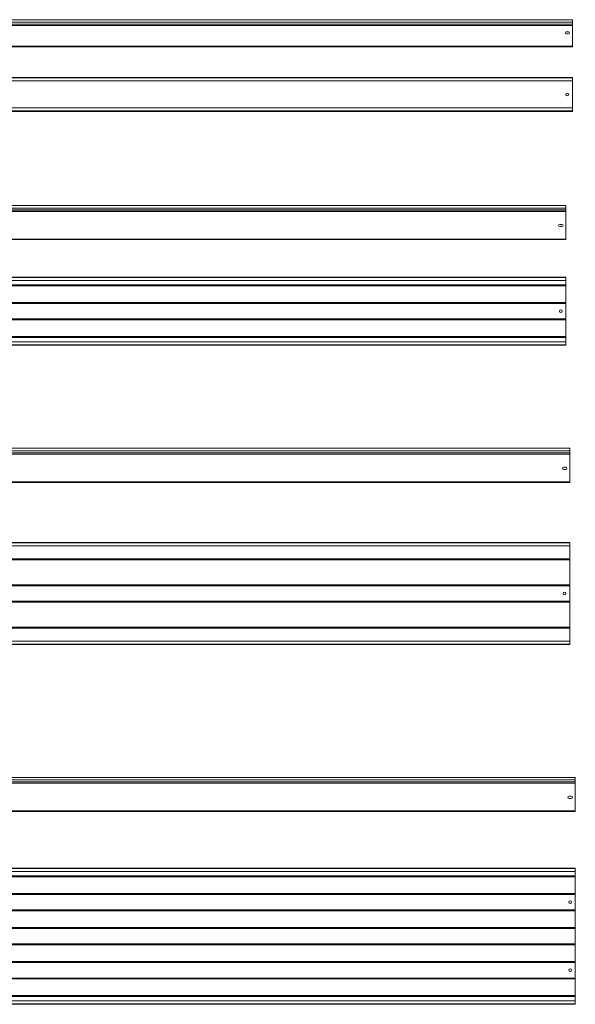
# Model space of a CAD drawing. Header units: millimetres. Extents: x -687 to 2818, y -3045 to -151.
# Tile 3 of 3: x 1187 to 2818, y -3043 to -151. Entities that reach past the tile are written whole.
import ezdxf

# ---------------------------------------------------------------- set-up
doc = ezdxf.new("R2010")
doc.units = ezdxf.units.MM

msp = doc.modelspace()

# ---------------------------------------------------------------- linework, layer by layer
at = {"color": 7, "linetype": 'Continuous', "lineweight": 15}
for p, q in [((2809.2, -151.1), (341.2, -151.1)), ((341.2, -158.6), (2809.2, -158.6)), ((341.2, -163.9), (2809.2, -163.9)), ((341.2, -164.3), (2809.2, -164.3)), ((341.2, -168.4), (2809.2, -168.4)), ((2809.2, -158.6), (2809.2, -151.1)), ((2809.2, -163.9), (2809.2, -158.6)), ((2809.2, -164.3), (2809.2, -163.9)), ((2809.2, -168.4), (2809.2, -164.3)), ((2809.2, -229.3), (2809.2, -168.4)), ((2791, -186.4), (2797.5, -186.4)), ((2797.5, -192.9), (2791, -192.9)), ((341.2, -229.3), (2809.2, -229.3)), ((341.2, -231.1), (2809.2, -231.1)), ((2809.2, -231.1), (2809.2, -229.3)), ((341.2, -320.5), (2809.2, -320.5)), ((2809.2, -321.6), (341.2, -321.6)), ((341.2, -330.7), (2809.2, -330.7)), ((2809.2, -321.6), (2809.2, -320.5)), ((2809.2, -330.7), (2809.2, -321.6)), ((2809.2, -330.7), (2809.2, -410.2)), ((2809.2, -410.2), (341.2, -410.2)), ((341.2, -419.3), (2809.2, -419.3)), ((341.2, -420.5), (2809.2, -420.5)), ((2809.2, -419.3), (2809.2, -410.2)), ((2809.2, -420.5), (2809.2, -419.3)), ((2790.2, -697.1), (322.2, -697.1)), ((322.2, -704.6), (2790.2, -704.6)), ((322.2, -709.9), (2790.2, -709.9)), ((322.2, -710.2), (2790.2, -710.2)), ((322.2, -714.4), (2790.2, -714.4)), ((2790.2, -704.6), (2790.2, -697.1)), ((2790.2, -709.9), (2790.2, -704.6)), ((2790.2, -710.2), (2790.2, -709.9)), ((2790.2, -714.4), (2790.2, -710.2)), ((2790.2, -795.3), (2790.2, -714.4)), ((2772, -752.4), (2778.5, -752.4)), ((2778.5, -758.9), (2772, -758.9)), ((322.2, -795.3), (2790.2, -795.3)), ((322.2, -797.1), (2790.2, -797.1)), ((2790.2, -797.1), (2790.2, -795.3)), ((322.2, -907.4), (2790.2, -907.4)), ((2790.2, -908.5), (322.2, -908.5)), ((322.2, -917.6), (2790.2, -917.6)), ((2790.2, -908.5), (2790.2, -907.4)), ((2790.2, -917.6), (2790.2, -908.5)), ((2790.2, -917.6), (2790.2, -930.2)), ((322.2, -930.2), (2790.2, -930.2)), ((322.2, -931.3), (2790.2, -931.3)), ((322.2, -931.3), (2790.2, -931.3)), ((322.2, -933), (2790.2, -933)), ((2790.2, -930.2), (2790.2, -931.3)), ((2790.2, -931.3), (2790.2, -933)), ((2790.2, -931.3), (2790.2, -931.3)), ((2790.2, -933), (2790.2, -981.8)), ((322.2, -981.8), (2790.2, -981.8)), ((2790.2, -981.8), (2790.2, -983.5)), ((322.2, -983.5), (2790.2, -983.5)), ((322.2, -983.5), (2790.2, -983.5)), ((322.2, -984.6), (2790.2, -984.6)), ((2790.2, -983.5), (2790.2, -983.5)), ((2790.2, -983.5), (2790.2, -984.6)), ((2790.2, -984.6), (2790.2, -1030.2)), ((322.2, -1030.2), (2790.2, -1030.2)), ((322.2, -1031.3), (2790.2, -1031.3)), ((322.2, -1031.3), (2790.2, -1031.3)), ((322.2, -1033), (2790.2, -1033)), ((2790.2, -1030.2), (2790.2, -1031.3)), ((2790.2, -1031.3), (2790.2, -1033)), ((2790.2, -1031.3), (2790.2, -1031.3)), ((2790.2, -1033), (2790.2, -1081.8)), ((322.2, -1081.8), (2790.2, -1081.8)), ((322.2, -1083.5), (2790.2, -1083.5)), ((322.2, -1083.5), (2790.2, -1083.5)), ((322.2, -1084.6), (2790.2, -1084.6)), ((2790.2, -1097.2), (322.2, -1097.2)), ((2790.2, -1081.8), (2790.2, -1083.5)), ((2790.2, -1083.5), (2790.2, -1083.5)), ((2790.2, -1083.5), (2790.2, -1084.6)), ((2790.2, -1084.6), (2790.2, -1097.2)), ((2790.2, -1106.3), (2790.2, -1097.2)), ((322.2, -1106.3), (2790.2, -1106.3)), ((322.2, -1107.4), (2790.2, -1107.4)), ((2790.2, -1107.4), (2790.2, -1106.3)), ((2801.4, -1410.1), (333.4, -1410.1)), ((2801.4, -1417.6), (2801.4, -1410.1)), ((333.4, -1417.6), (2801.4, -1417.6)), ((333.4, -1422.9), (2801.4, -1422.9)), ((333.4, -1423.2), (2801.4, -1423.2)), ((333.4, -1427.4), (2801.4, -1427.4)), ((2801.4, -1422.9), (2801.4, -1417.6)), ((2801.4, -1423.2), (2801.4, -1422.9)), ((2801.4, -1427.4), (2801.4, -1423.2)), ((2801.4, -1508.3), (2801.4, -1427.4)), ((2783.1, -1465.4), (2789.6, -1465.4)), ((2789.6, -1471.9), (2783.1, -1471.9)), ((333.4, -1508.3), (2801.4, -1508.3)), ((333.4, -1510.1), (2801.4, -1510.1)), ((2801.4, -1510.1), (2801.4, -1508.3)), ((333.4, -1686.6), (2801.4, -1686.6)), ((2801.4, -1687.7), (333.4, -1687.7)), ((333.4, -1696.8), (2801.4, -1696.8)), ((2801.4, -1687.7), (2801.4, -1686.6)), ((2801.4, -1696.8), (2801.4, -1687.7)), ((2801.4, -1696.8), (2801.4, -1734.4)), ((333.4, -1734.4), (2801.4, -1734.4)), ((2801.4, -1734.4), (2801.4, -1735.4)), ((333.4, -1735.4), (2801.4, -1735.4)), ((333.4, -1735.5), (2801.4, -1735.5)), ((333.4, -1737.2), (2801.4, -1737.2)), ((2801.4, -1735.4), (2801.4, -1735.5)), ((2801.4, -1735.5), (2801.4, -1737.2)), ((2801.4, -1737.2), (2801.4, -1810.9)), ((333.4, -1810.9), (2801.4, -1810.9)), ((333.4, -1812.6), (2801.4, -1812.6)), ((333.4, -1812.7), (2801.4, -1812.7)), ((333.4, -1813.8), (2801.4, -1813.8)), ((2801.4, -1810.9), (2801.4, -1812.6)), ((2801.4, -1812.6), (2801.4, -1812.7)), ((2801.4, -1812.7), (2801.4, -1813.8)), ((2801.4, -1813.8), (2801.4, -1859.4)), ((333.4, -1859.4), (2801.4, -1859.4)), ((333.4, -1860.4), (2801.4, -1860.4)), ((333.4, -1860.5), (2801.4, -1860.5)), ((333.4, -1862.2), (2801.4, -1862.2)), ((2801.4, -1859.4), (2801.4, -1860.4)), ((2801.4, -1860.4), (2801.4, -1860.5)), ((2801.4, -1860.5), (2801.4, -1862.2)), ((2801.4, -1862.2), (2801.4, -1935.9)), ((333.4, -1935.9), (2801.4, -1935.9)), ((333.4, -1937.6), (2801.4, -1937.6)), ((2801.4, -1935.9), (2801.4, -1937.6)), ((2801.4, -1937.6), (2801.4, -1937.7)), ((333.4, -1937.7), (2801.4, -1937.7)), ((333.4, -1938.8), (2801.4, -1938.8)), ((2801.4, -1937.7), (2801.4, -1938.8)), ((2801.4, -1938.8), (2801.4, -1976.3)), ((2801.4, -1976.3), (333.4, -1976.3)), ((333.4, -1985.4), (2801.4, -1985.4)), ((333.4, -1986.6), (2801.4, -1986.6)), ((2801.4, -1985.4), (2801.4, -1976.3)), ((2801.4, -1986.6), (2801.4, -1985.4)), ((2817.8, -2376.5), (349.8, -2376.5)), ((349.8, -2384), (2817.8, -2384)), ((349.8, -2389.3), (2817.8, -2389.3)), ((349.8, -2389.6), (2817.8, -2389.6)), ((349.8, -2393.8), (2817.8, -2393.8)), ((2817.8, -2384), (2817.8, -2376.5)), ((2817.8, -2389.3), (2817.8, -2384)), ((2817.8, -2389.6), (2817.8, -2389.3)), ((2817.8, -2393.8), (2817.8, -2389.6)), ((2817.8, -2474.7), (2817.8, -2393.8)), ((2799.6, -2431.7), (2806.1, -2431.7)), ((2806.1, -2438.2), (2799.6, -2438.2)), ((349.8, -2474.7), (2817.8, -2474.7)), ((349.8, -2476.5), (2817.8, -2476.5)), ((2817.8, -2476.5), (2817.8, -2474.7)), ((349.8, -2643.2), (2817.8, -2643.2)), ((2817.8, -2644.3), (349.8, -2644.3)), ((349.8, -2653.4), (2817.8, -2653.4)), ((2817.8, -2644.3), (2817.8, -2643.2)), ((2817.8, -2653.4), (2817.8, -2644.3)), ((2817.8, -2653.4), (2817.8, -2666)), ((349.8, -2666), (2817.8, -2666)), ((349.8, -2667), (2817.8, -2667)), ((349.8, -2667.1), (2817.8, -2667.1)), ((349.8, -2668.8), (2817.8, -2668.8)), ((2817.8, -2666), (2817.8, -2667)), ((2817.8, -2667), (2817.8, -2667.1)), ((2817.8, -2667.1), (2817.8, -2668.8)), ((2817.8, -2668.8), (2817.8, -2717.5)), ((349.8, -2717.5), (2817.8, -2717.5)), ((2817.8, -2717.5), (2817.8, -2719.2)), ((349.8, -2719.2), (2817.8, -2719.2)), ((349.8, -2719.3), (2817.8, -2719.3)), ((349.8, -2720.4), (2817.8, -2720.4)), ((2817.8, -2719.2), (2817.8, -2719.3)), ((2817.8, -2719.3), (2817.8, -2720.4)), ((2817.8, -2720.4), (2817.8, -2766)), ((349.8, -2766), (2817.8, -2766)), ((349.8, -2767), (2817.8, -2767)), ((349.8, -2767.1), (2817.8, -2767.1)), ((349.8, -2768.8), (2817.8, -2768.8)), ((2817.8, -2766), (2817.8, -2767)), ((2817.8, -2767), (2817.8, -2767.1)), ((2817.8, -2767.1), (2817.8, -2768.8)), ((2817.8, -2768.8), (2817.8, -2817.5)), ((349.8, -2817.5), (2817.8, -2817.5)), ((349.8, -2819.2), (2817.8, -2819.2)), ((349.8, -2819.3), (2817.8, -2819.3)), ((349.8, -2820.4), (2817.8, -2820.4)), ((2817.8, -2817.5), (2817.8, -2819.2)), ((2817.8, -2819.2), (2817.8, -2819.3)), ((2817.8, -2819.3), (2817.8, -2820.4)), ((2817.8, -2820.4), (2817.8, -2866)), ((349.8, -2866), (2817.8, -2866)), ((349.8, -2867), (2817.8, -2867)), ((349.8, -2867.1), (2817.8, -2867.1)), ((349.8, -2868.8), (2817.8, -2868.8)), ((2817.8, -2866), (2817.8, -2867)), ((2817.8, -2867), (2817.8, -2867.1)), ((2817.8, -2867.1), (2817.8, -2868.8)), ((2817.8, -2868.8), (2817.8, -2917.5)), ((349.8, -2917.5), (2817.8, -2917.5)), ((349.8, -2919.2), (2817.8, -2919.2)), ((349.8, -2919.3), (2817.8, -2919.3)), ((349.8, -2920.4), (2817.8, -2920.4)), ((2817.8, -2917.5), (2817.8, -2919.2)), ((2817.8, -2919.2), (2817.8, -2919.3)), ((2817.8, -2919.3), (2817.8, -2920.4)), ((2817.8, -2920.4), (2817.8, -2966)), ((349.8, -2966), (2817.8, -2966)), ((349.8, -2967), (2817.8, -2967)), ((349.8, -2967.1), (2817.8, -2967.1)), ((349.8, -2968.8), (2817.8, -2968.8)), ((2817.8, -2966), (2817.8, -2967)), ((2817.8, -2967), (2817.8, -2967.1)), ((2817.8, -2967.1), (2817.8, -2968.8)), ((2817.8, -2968.8), (2817.8, -3017.5)), ((349.8, -3017.5), (2817.8, -3017.5)), ((349.8, -3019.2), (2817.8, -3019.2)), ((349.8, -3019.3), (2817.8, -3019.3)), ((349.8, -3020.4), (2817.8, -3020.4)), ((2817.8, -3032.9), (349.8, -3032.9)), ((2817.8, -3017.5), (2817.8, -3019.2)), ((2817.8, -3019.2), (2817.8, -3019.3)), ((2817.8, -3019.3), (2817.8, -3020.4)), ((2817.8, -3020.4), (2817.8, -3032.9)), ((2817.8, -3042), (2817.8, -3032.9)), ((349.8, -3042), (2817.8, -3042)), ((349.8, -3043.2), (2817.8, -3043.2)), ((2817.8, -3043.2), (2817.8, -3042))]:
    msp.add_line(p, q, dxfattribs=at)
for centre in [(2794.2, -370.5), (2775.2, -1007.4), (2786.4, -1836.6), (2802.8, -2743.2), (2802.8, -2943.2)]:
    msp.add_circle(centre, 4, dxfattribs=at)
for centre, start, end in [((2791, -189.6), 90, 270), ((2797.5, -189.6), 270, 90), ((2772, -755.6), 90, 270), ((2778.5, -755.6), 270, 90), ((2783.1, -1468.6), 90, 270), ((2789.6, -1468.6), 270, 90), ((2799.6, -2435), 90, 270), ((2806.1, -2435), 270, 90)]:
    msp.add_arc(centre, 3.25, start, end, dxfattribs=at)

doc.saveas('drawing.dxf')
